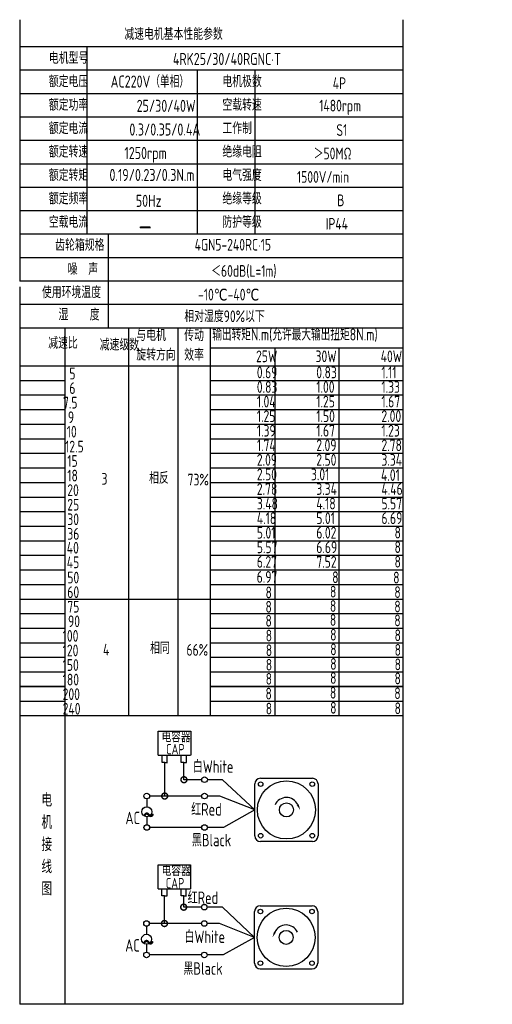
# Model space of a CAD drawing. Header units: inches. Extents: x -753 to 5070, y -3075 to 1581.
# Tile 2 of 178: x 1565 to 1841, y -3028 to -2454. Entities that reach past the tile are written whole.
import ezdxf

# ---------------------------------------------------------------- set-up
doc = ezdxf.new("R2010")
doc.units = ezdxf.units.IN
doc.header["$LTSCALE"] = 10
doc.header["$MEASUREMENT"] = 0
for name, color, linetype in [('1轮廓实线层', 7, 'Continuous'), ('2细线层', 4, 'Continuous'), ('6文字层', 3, 'Continuous'), ('7标注层', 4, 'Continuous')]:
    doc.layers.add(name, color=color, linetype=linetype)
doc.styles.add('PC_TEXTSTYLE', font='isocp.shx', dxfattribs={"width": 0.8, "bigfont": 'HZFS.SHX'})

# ---------------------------------------------------------------- blocks, each defined once
blk = doc.blocks.new('_DotSmall')
at = {"color": 0, "linetype": 'ByBlock', "const_width": 0.5}
blk.add_lwpolyline([(-0.0625, 0, 1), (0.0625, 0, 1)], format="xyb", close=True, dxfattribs=at)

msp = doc.modelspace()

# ---------------------------------------------------------------- linework, layer by layer
at = {"layer": '1轮廓实线层'}
for p, q in [((1564.949, -2453.58), (1564.949, -2606.017)), ((1788.381, -2453.58), (1788.381, -2844.399)), ((1564.949, -2609.232), (1564.949, -2883.262)), ((1564.949, -2844.399), (1564.949, -3027.58)), ((1788.381, -2844.399), (1788.381, -3027.58)), ((1788.381, -3027.58), (1564.949, -3027.58))]:
    msp.add_line(p, q, dxfattribs=at)
at = {"layer": '1轮廓实线层', "color": 4}
for p, q in [((1676.274, -2644.927), (1788.381, -2644.927)), ((1713.644, -2644.927), (1713.644, -2859.278)), ((1751.014, -2644.927), (1751.014, -2859.278))]:
    msp.add_line(p, q, dxfattribs=at)
at = {"layer": '2细线层'}
for p, q in [((1788.381, -2469.428), (1564.949, -2469.428)), ((1604.087, -2469.428), (1604.087, -2578.699)), ((1788.381, -2483.086), (1564.949, -2483.086)), ((1668.418, -2483.086), (1668.418, -2578.699)), ((1702.109, -2483.086), (1702.109, -2578.699)), ((1788.381, -2496.745), (1564.949, -2496.745)), ((1788.381, -2510.404), (1564.949, -2510.404)), ((1788.381, -2524.063), (1564.949, -2524.063)), ((1788.381, -2537.722), (1564.949, -2537.722)), ((1788.381, -2551.381), (1564.949, -2551.381)), ((1788.381, -2565.04), (1564.949, -2565.04)), ((1788.381, -2578.699), (1564.949, -2578.699)), ((1616.504, -2578.699), (1616.504, -2633.335)), ((1788.381, -2592.358), (1564.949, -2592.358)), ((1788.381, -2606.017), (1564.949, -2606.017)), ((1788.381, -2606.017), (1564.949, -2606.017)), ((1788.381, -2619.676), (1564.949, -2619.676)), ((1788.381, -2619.676), (1564.949, -2619.676)), ((1732.326, -2633.335), (1564.949, -2633.335)), ((1788.381, -2633.335), (1564.949, -2633.335)), ((1591.494, -2859.278), (1591.494, -2633.335)), ((1628.587, -2859.278), (1628.587, -2633.335)), ((1657.433, -2859.278), (1657.433, -2633.335)), ((1676.274, -2859.278), (1676.274, -2633.335)), ((1564.949, -2655.371), (1788.381, -2655.371)), ((1564.949, -2663.867), (1591.494, -2663.867)), ((1676.274, -2663.867), (1788.381, -2663.867)), ((1564.949, -2672.364), (1591.494, -2672.364)), ((1676.274, -2672.364), (1788.381, -2672.364)), ((1564.949, -2680.86), (1591.494, -2680.86)), ((1676.274, -2680.86), (1788.381, -2680.86)), ((1564.949, -2689.356), (1591.494, -2689.356)), ((1676.274, -2689.356), (1788.381, -2689.356)), ((1564.949, -2697.852), (1591.494, -2697.852)), ((1676.274, -2697.852), (1788.381, -2697.852)), ((1564.949, -2706.348), (1591.494, -2706.348)), ((1676.274, -2706.348), (1788.381, -2706.348)), ((1564.949, -2714.844), (1591.494, -2714.844)), ((1676.274, -2714.844), (1788.381, -2714.844)), ((1564.949, -2723.34), (1591.494, -2723.34)), ((1676.274, -2723.34), (1788.381, -2723.34)), ((1564.949, -2731.836), (1591.494, -2731.836)), ((1676.274, -2731.836), (1788.381, -2731.836)), ((1564.949, -2740.332), (1591.494, -2740.332)), ((1676.274, -2740.332), (1788.381, -2740.332)), ((1564.949, -2748.828), (1591.494, -2748.828)), ((1676.274, -2748.828), (1788.381, -2748.828)), ((1564.949, -2757.324), (1591.494, -2757.324)), ((1676.274, -2757.324), (1788.381, -2757.324)), ((1564.949, -2765.821), (1591.494, -2765.821)), ((1676.274, -2765.821), (1788.381, -2765.821)), ((1564.949, -2774.317), (1591.494, -2774.317)), ((1676.274, -2774.317), (1788.381, -2774.317)), ((1564.949, -2782.813), (1591.494, -2782.813)), ((1676.274, -2782.813), (1788.381, -2782.813)), ((1564.949, -2791.309), (1676.274, -2791.309)), ((1676.274, -2791.309), (1788.381, -2791.309)), ((1564.949, -2799.805), (1591.494, -2799.805)), ((1676.274, -2799.805), (1788.381, -2799.805)), ((1564.949, -2808.301), (1591.494, -2808.301)), ((1676.274, -2808.301), (1788.381, -2808.301)), ((1564.949, -2816.797), (1591.494, -2816.797)), ((1676.274, -2816.797), (1788.381, -2816.797)), ((1564.949, -2825.293), (1591.494, -2825.293)), ((1676.274, -2825.293), (1788.381, -2825.293)), ((1564.949, -2833.789), (1591.494, -2833.789)), ((1676.274, -2833.789), (1788.381, -2833.789)), ((1591.494, -2842.285), (1564.949, -2842.285)), ((1564.949, -2842.285), (1591.494, -2842.285)), ((1788.381, -2842.285), (1676.274, -2842.285)), ((1676.274, -2842.285), (1788.381, -2842.285)), ((1564.949, -2850.782), (1591.494, -2850.782)), ((1676.274, -2850.782), (1788.381, -2850.782)), ((1564.949, -2859.278), (1676.274, -2859.278)), ((1564.949, -2859.278), (1676.274, -2859.278)), ((1591.494, -3027.58), (1591.494, -2859.278)), ((1676.274, -2859.278), (1788.381, -2859.278)), ((1645.725, -2882.36), (1645.725, -2868.431)), ((1645.725, -2868.431), (1664.68, -2868.431)), ((1664.68, -2868.431), (1664.68, -2882.36)), ((1645.725, -2882.36), (1664.604, -2882.36)), ((1647.947, -2886.529), (1647.947, -2882.36)), ((1649.522, -2886.529), (1647.947, -2886.529)), ((1649.478, -2886.529), (1651.053, -2886.529)), ((1649.522, -2906.168), (1649.522, -2886.529)), ((1651.009, -2886.529), (1651.009, -2882.36)), ((1659.172, -2886.519), (1659.172, -2882.35)), ((1660.747, -2886.519), (1659.172, -2886.519)), ((1660.703, -2886.519), (1662.278, -2886.519)), ((1660.747, -2896.648), (1660.747, -2886.478)), ((1662.234, -2886.519), (1662.234, -2882.35)), ((1671.112, -2896.648), (1660.747, -2896.648)), ((1683.283, -2896.648), (1674.393, -2896.648)), ((1702.103, -2914.255), (1683.283, -2896.648)), ((1671.12, -2906.168), (1649.522, -2906.168)), ((1702.103, -2914.255), (1683.853, -2924.507)), ((1671.112, -2924.507), (1640.762, -2924.507)), ((1683.853, -2924.507), (1674.393, -2924.507)), ((1645.615, -2960.216), (1645.615, -2946.287)), ((1645.615, -2946.287), (1664.571, -2946.287)), ((1664.571, -2946.287), (1664.571, -2960.216)), ((1645.615, -2960.216), (1664.495, -2960.216)), ((1647.838, -2964.385), (1647.838, -2960.216)), ((1650.899, -2964.385), (1650.899, -2960.216)), ((1659.063, -2964.375), (1659.063, -2960.206)), ((1662.124, -2964.375), (1662.124, -2960.206)), ((1649.413, -2964.385), (1647.838, -2964.385)), ((1649.368, -2980.468), (1649.368, -2964.385)), ((1649.368, -2964.385), (1650.944, -2964.385)), ((1660.638, -2964.375), (1659.063, -2964.375)), ((1660.593, -2964.375), (1662.169, -2964.375)), ((1660.593, -2970.948), (1660.593, -2964.384)), ((1670.959, -2970.948), (1660.593, -2970.948)), ((1683.129, -2970.948), (1674.239, -2970.948)), ((1701.949, -2988.555), (1683.129, -2970.948)), ((1670.966, -2980.468), (1649.368, -2980.468)), ((1701.949, -2988.555), (1683.699, -2998.807)), ((1670.959, -2998.807), (1640.608, -2998.807)), ((1683.699, -2998.807), (1674.239, -2998.807)), ((1705.222, -3006.966), (1735.498, -3006.966))]:
    msp.add_line(p, q, dxfattribs=at)
at = {"layer": '2细线层', "color": 4}
for p, q in [((1705.376, -2895.844), (1735.652, -2895.844)), ((1702.103, -2929.392), (1702.103, -2899.117)), ((1738.925, -2899.117), (1738.925, -2929.392)), ((1735.652, -2932.665), (1705.376, -2932.665)), ((1706.717, -2932.665), (1705.376, -2932.665)), ((1705.222, -2970.144), (1735.498, -2970.144)), ((1701.949, -3003.693), (1701.949, -2973.417)), ((1738.771, -2973.417), (1738.771, -3003.693))]:
    msp.add_line(p, q, dxfattribs=at)
at = {"layer": '2细线层'}
for points in [[(1727.08, -2911.193, 0, 0, 0), (1727.08, -2911.193, 1.227, 0, 0), (1728.549, -2914.344, 0, 0, 0)], [(1713.794, -2985.493, 0, 0, 0), (1713.794, -2985.493, 1.227, 0, 0), (1712.325, -2988.644, 0, 0, 0)]]:
    msp.add_lwpolyline(points, format="xyseb", dxfattribs=at)
for centre in [(1672.753, -2896.648), (1639.05, -2906.168), (1672.76, -2906.168), (1639.077, -2924.507), (1672.753, -2924.507), (1672.599, -2970.948), (1638.897, -2980.468), (1672.606, -2980.468), (1638.924, -2998.807), (1672.599, -2998.807)]:
    msp.add_circle(centre, 1.64, dxfattribs=at)
at = {"layer": '2细线层', "color": 4}
for centre, radius in [((1720.514, -2914.255), 16.944), ((1705.47, -2899.211), 1.33), ((1735.558, -2899.211), 1.33), ((1720.514, -2914.255), 4.091), ((1705.47, -2929.298), 1.33), ((1735.558, -2929.298), 1.33), ((1720.36, -2988.555), 16.944), ((1705.317, -2973.511), 1.33), ((1735.404, -2973.511), 1.33), ((1720.36, -2988.555), 4.091), ((1705.317, -3003.599), 1.33), ((1735.404, -3003.599), 1.33)]:
    msp.add_circle(centre, radius, dxfattribs=at)
for centre, start, end in [((1705.376, -2899.117), 90, 180), ((1735.652, -2899.117), 0, 90), ((1705.376, -2929.392), 180, 270), ((1735.652, -2929.392), 270, 0), ((1705.222, -2973.417), 90, 180), ((1735.498, -2973.417), 0, 90), ((1705.222, -3003.693), 180, 270), ((1735.498, -3003.693), 270, 0)]:
    msp.add_arc(centre, 3.273, start, end, dxfattribs=at)
at = {"layer": '2细线层'}
for centre in [(1720.514, -2914.255), (1720.36, -2988.555)]:
    msp.add_arc(centre, 7.245, 25, 156.223514, dxfattribs=at)
at = {"layer": '7标注层'}
for p, q in [((1639.068, -2907.808), (1639.071, -2912.452)), ((1649.522, -2906.168), (1640.69, -2906.168)), ((1681.598, -2906.168), (1674.4, -2906.168)), ((1702.103, -2914.255), (1681.598, -2906.168)), ((1639.074, -2918.223), (1639.077, -2922.866)), ((1638.914, -2982.109), (1638.917, -2986.752)), ((1649.368, -2980.468), (1640.537, -2980.468)), ((1681.445, -2980.468), (1674.247, -2980.468)), ((1701.949, -2988.555), (1681.445, -2980.468)), ((1638.921, -2992.523), (1638.924, -2997.167))]:
    msp.add_line(p, q, dxfattribs=at)
for centre in [(1639.073, -2915.337), (1638.919, -2989.638)]:
    msp.add_circle(centre, 2.886, dxfattribs=at)

# ---------------------------------------------------------------- block references
at = {"layer": '2细线层'}
for p, xscale, yscale, zscale, rotation in [((1660.747, -2896.648), 6.91248740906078, 6.91248740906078, 6.91248740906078, 0.0552960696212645), ((1649.522, -2906.168), 6.91248740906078, 6.91248740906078, 6.91248740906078, 0.0552960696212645), ((1660.593, -2970.948), 6.912487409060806, 6.912487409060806, 6.912487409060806, 0.05529606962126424), ((1649.368, -2980.468), 6.912487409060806, 6.912487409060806, 6.912487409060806, 0.05529606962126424)]:
    msp.add_blockref('_DotSmall', p, dxfattribs=dict(at, xscale=xscale, yscale=yscale, zscale=zscale, rotation=rotation))

# ---------------------------------------------------------------- texts
at = {"layer": '6文字层', "style": 'PC_TEXTSTYLE'}
for s, insert, char_height, width, attachment_point in [('{\\C3;减速电机基本性能参数}', (1625.986, -2458.526), 6.82948, 79.68493, 1), ('{\\C3;         电机型号 }', (1553.849, -2472.481), 6.82948, 79.68493, 1), ('\\pi5.6313;{\\C3;      4RK25/30/40RGNC·T}', (1629.339, -2472.949), 7.04396, 97.70874, 1), ('{\\C3;         额定电压}', (1553.849, -2486.14), 6.82948, 79.68493, 1), ('{\\C3;       AC220V（单相）}', (1595.453, -2486.111), 7.04396, 82.18743, 1), ('{\\C3;         电机极数}', (1655.047, -2486.14), 6.82948, 79.68493, 1), ('{\\C3;         4P}', (1719.411, -2487.189), 6.82948, 79.68493, 1), ('{\\C3;         额定功率}', (1553.849, -2499.799), 6.82948, 79.68493, 1), ('{\\C3;              25/30/40W}', (1588.069, -2500.272), 7.04396, 82.18743, 1), ('{\\C3;         空载转速}', (1655.047, -2499.799), 6.82948, 79.68493, 1), ('{\\C3;          1480rpm}', (1708.394, -2500.255), 6.82948, 79.68493, 1), ('{\\C3;         额定电流}', (1553.849, -2513.458), 6.82948, 79.68493, 1), ('{\\C3;              0.3/0.35/0.4A}', (1583.818, -2514.088), 7.04396, 82.18743, 1), ('{\\C3;         工作制}', (1655.047, -2513.458), 6.82948, 79.68493, 1), ('{\\C3;           S1}', (1715.295, -2514.507), 6.82948, 79.68493, 1), ('{\\C3;         额定转速}', (1553.849, -2527.117), 6.82948, 79.68493, 1), ('{\\C3;       1250rpm}', (1603.501, -2527.796), 7.04396, 82.18743, 1), ('{\\C3;         绝缘电阻}', (1655.047, -2527.117), 6.82948, 79.68493, 1), ('{\\C3;       ＞50MΩ}', (1714.523, -2528.166), 6.82948, 79.68493, 1), ('{\\C3;         额定转矩}', (1553.849, -2540.776), 6.82948, 79.68493, 1), ('{\\C3;       0.19/0.23/0.3N.m}', (1594.754, -2540.571), 7.04396, 82.18743, 1), ('{\\C3;         电气强度}', (1655.047, -2540.776), 6.82948, 79.68493, 1), ('{\\C3;  1500V/min}', (1720.391, -2541.825), 6.82948, 79.68493, 1), ('{\\C3;         额定频率}', (1553.849, -2554.435), 6.82948, 79.68493, 1), ('{\\C3;         绝缘等级}', (1655.047, -2554.435), 6.82948, 79.68493, 1), ('{\\C3;        50Hz}', (1606.913, -2555.662), 7.04396, 82.18743, 1), ('{\\C3;          B}', (1718.896, -2555.484), 6.82948, 79.68493, 1), ('{\\C3;         空载电流}', (1553.849, -2568.094), 6.82948, 79.68493, 1), ('{\\C3;         防护等级}', (1655.047, -2568.094), 6.82948, 79.68493, 1), ('{\\C3;         IP44}', (1715.295, -2569.142), 6.82948, 79.68493, 1), ('{\\C3;        \\H1.6708x;—}', (1609.31, -2567.787), 6.82948, 79.68493, 1), ('{\\C3;              齿轮箱规格}', (1541.94, -2581.509), 6.82948, 79.68493, 1), ('{\\C3;             4GN5-240RC·15}', (1626.35, -2581.362), 6.82948, 91.5182, 1), ('{\\C3;              噪  声}', (1549.225, -2595.592), 6.82948, 79.68493, 1), ('{\\C3;              ＜60dB(L=1m)}', (1632.9, -2596.636), 6.82948, 79.68493, 1), ('{\\C3;       使用环境温度}', (1556.09, -2609.071), 6.82948, 79.68493, 1), ('{\\C3;       -10℃-40℃}', (1647.12, -2610.429), 6.82948, 79.68493, 1), ('{\\C3;           湿    度}', (1553.218, -2622.08), 6.82948, 79.68493, 1), ('{\\C3;      相对湿度90%以下}', (1642.232, -2623.052), 6.82948, 79.68493, 1), ('{\\C3;与电机\\P旋转方向}', (1632.967, -2634.078), 6.8295, 79.68493, 1), ('{\\C3;传动\\P效率}', (1660.92, -2634.149), 6.8295, 79.68493, 1), ('{\\C3;输出转矩N.m(允许最大输出扭矩8N.m)}', (1677.266, -2633.584), 7.04396, 122.53347, 1), ('{\\C3;              减速比}', (1537.877, -2638.64), 6.82948, 79.68493, 1), ('{\\C3;              减速级数}', (1567.901, -2639.63), 6.82948, 79.68493, 1), ('{\\C3;                25W}', (1652.823, -2646.423), 6.82948, 79.68493, 1), ('{\\C3;                30W}', (1687.502, -2646.423), 6.82948, 79.68493, 1), ('{\\C3;                40W}', (1725.478, -2646.423), 6.82948, 79.68493, 1), ('{\\C3;                   5}', (1534.568, -2656.445), 6.82948, 79.68493, 1), ('{\\C3;                0.69}', (1653.268, -2655.804), 6.82948, 79.68493, 1), ('{\\C3;                0.83}', (1687.947, -2655.804), 6.82948, 79.68493, 1), ('{\\C3;                1.11}', (1725.923, -2655.804), 6.82948, 79.68493, 1), ('{\\C3;                   6}', (1534.568, -2664.941), 6.82948, 79.68493, 1), ('{\\C3;                0.83}', (1653.268, -2664.3), 6.82948, 79.68493, 1), ('{\\C3;                1.00}', (1687.947, -2664.3), 6.82948, 79.68493, 1), ('{\\C3;                1.33}', (1725.923, -2664.3), 6.82948, 79.68493, 1), ('{\\C3;                  7.5}', (1533.969, -2673.437), 6.82948, 79.68493, 1), ('{\\C3;                1.04}', (1653.268, -2672.796), 6.82948, 79.68493, 1), ('{\\C3;                1.25}', (1687.947, -2672.796), 6.82948, 79.68493, 1), ('{\\C3;                1.67}', (1725.923, -2672.796), 6.82948, 79.68493, 1), ('{\\C3;                  9}', (1536.846, -2681.933), 6.82948, 79.68493, 1), ('{\\C3;                1.25}', (1653.268, -2681.292), 6.82948, 79.68493, 1), ('{\\C3;                1.50}', (1687.947, -2681.292), 6.82948, 79.68493, 1), ('{\\C3;                2.00}', (1725.923, -2681.292), 6.82948, 79.68493, 1), ('{\\C3;                   10}', (1533.049, -2690.326), 6.82948, 79.68493, 1), ('{\\C3;                1.39}', (1653.268, -2689.788), 6.82948, 79.68493, 1), ('{\\C3;                1.67}', (1687.947, -2689.788), 6.82948, 79.68493, 1), ('{\\C3;                1.23}', (1725.923, -2689.788), 6.82948, 79.68493, 1), ('{\\C3;                   12.5}', (1532.099, -2699.031), 6.82948, 79.68493, 1), ('{\\C3;                1.74}', (1653.268, -2698.284), 6.82948, 79.68493, 1), ('{\\C3;                2.09}', (1687.947, -2698.284), 6.82948, 79.68493, 1), ('{\\C3;                2.78}', (1725.923, -2698.284), 6.82948, 79.68493, 1), ('{\\C3;                   15}', (1533.37, -2707.421), 6.82948, 79.68493, 1), ('{\\C3;                2.09}', (1653.268, -2706.78), 6.82948, 79.68493, 1), ('{\\C3;                2.50}', (1687.947, -2706.78), 6.82948, 79.68493, 1), ('{\\C3;                3.34}', (1725.923, -2706.78), 6.82948, 79.68493, 1), ('{\\C3;                   18}', (1533.37, -2715.917), 6.82948, 79.68493, 1), ('{\\C3;     3}', (1597.055, -2717.82), 6.82948, 79.68493, 1), ('{\\C3;     相反}', (1624.791, -2717.336), 6.82948, 79.68493, 1), ('{\\C3;  73%}', (1656.622, -2718.288), 6.82948, 79.68493, 1), ('{\\C3;                2.50}', (1653.268, -2715.276), 6.82948, 79.68493, 1), ('{\\C3;               3.01}', (1687.947, -2715.276), 6.82948, 79.68493, 1), ('{\\C3;               4.01}', (1728.801, -2715.622), 6.82948, 79.68493, 1), ('{\\C3;                   20}', (1533.37, -2724.413), 6.82948, 79.68493, 1), ('{\\C3;                2.78}', (1653.268, -2723.773), 6.82948, 79.68493, 1), ('{\\C3;                3.34}', (1687.947, -2723.773), 6.82948, 79.68493, 1), ('{\\C3;                4.46}', (1725.923, -2723.773), 6.82948, 79.68493, 1), ('{\\C3;                3.48}', (1653.268, -2732.269), 6.82948, 79.68493, 1), ('{\\C3;                4.18}', (1687.947, -2732.269), 6.82948, 79.68493, 1), ('{\\C3;                   25}', (1533.37, -2732.91), 6.82948, 79.68493, 1), ('{\\C3;                5.57}', (1725.923, -2732.269), 6.82948, 79.68493, 1), ('{\\C3;                   30}', (1533.37, -2741.406), 6.82948, 79.68493, 1), ('{\\C3;                4.18}', (1653.268, -2740.765), 6.82948, 79.68493, 1), ('{\\C3;                5.01}', (1687.947, -2740.765), 6.82948, 79.68493, 1), ('{\\C3;                6.69}', (1725.923, -2740.765), 6.82948, 79.68493, 1), ('{\\C3;                5.01}', (1653.268, -2749.261), 6.82948, 79.68493, 1), ('{\\C3;                6.02}', (1687.947, -2749.261), 6.82948, 79.68493, 1), ('{\\C3;                8}', (1733.568, -2749.162), 6.82948, 79.68493, 1), ('{\\C3;                   36}', (1533.37, -2749.902), 6.82948, 79.68493, 1), ('{\\C3;                   40}', (1533.057, -2758.019), 6.82948, 79.68493, 1), ('{\\C3;                5.57}', (1653.268, -2757.757), 6.82948, 79.68493, 1), ('{\\C3;                6.69}', (1687.947, -2757.757), 6.82948, 79.68493, 1), ('{\\C3;                8}', (1733.568, -2757.658), 6.82948, 79.68493, 1), ('{\\C3;                   45}', (1533.057, -2766.515), 6.82948, 79.68493, 1), ('{\\C3;                6.27}', (1653.268, -2766.253), 6.82948, 79.68493, 1), ('{\\C3;                7.52}', (1687.947, -2766.253), 6.82948, 79.68493, 1), ('{\\C3;                8}', (1733.568, -2766.154), 6.82948, 79.68493, 1), ('{\\C3;                   50}', (1533.37, -2775.39), 6.82948, 79.68493, 1), ('{\\C3;                6.97}', (1653.19, -2775.011), 6.82948, 79.68493, 1), ('{\\C3;                  8}', (1690.975, -2775.183), 6.82948, 79.68493, 1), ('{\\C3;               8}', (1735.901, -2775.381), 6.82948, 79.68493, 1), ('{\\C3;                   60}', (1533.37, -2783.886), 6.82948, 79.68493, 1), ('{\\C3;                8}', (1695.909, -2783.607), 6.82948, 79.68493, 1), ('{\\C3;                8}', (1733.465, -2783.884), 6.82948, 79.68493, 1), ('{\\C3;                8}', (1658.341, -2784.071), 6.82948, 79.68493, 1), ('{\\C3;                   75}', (1533.37, -2792.382), 6.82948, 79.68493, 1), ('{\\C3;                8}', (1658.305, -2792.446), 6.82948, 79.68493, 1), ('{\\C3;                8}', (1695.873, -2791.982), 6.82948, 79.68493, 1), ('{\\C3;                8}', (1733.43, -2792.26), 6.82948, 79.68493, 1), ('{\\C3;                   90}', (1533.791, -2800.878), 6.82948, 79.68493, 1), ('{\\C3;                8}', (1658.298, -2800.581), 6.82948, 79.68493, 1), ('{\\C3;                8}', (1695.866, -2800.117), 6.82948, 79.68493, 1), ('{\\C3;                8}', (1733.423, -2800.394), 6.82948, 79.68493, 1), ('{\\C3;                  100}', (1533.791, -2809.374), 6.82948, 79.68493, 1), ('{\\C3;                8}', (1658.452, -2809.189), 6.82948, 79.68493, 1), ('{\\C3;                8}', (1696.02, -2808.725), 6.82948, 79.68493, 1), ('{\\C3;                8}', (1733.577, -2809.002), 6.82948, 79.68493, 1), ('{\\C3;                  120}', (1533.791, -2817.87), 6.82948, 79.68493, 1), ('{\\C3;     4}', (1597.907, -2817.407), 6.82948, 79.68493, 1), ('{\\C3;     相同}', (1625.364, -2816.494), 6.82948, 79.68493, 1), ('{\\C3;   66%}', (1652.845, -2817.553), 6.82948, 79.68493, 1), ('{\\C3;                8}', (1658.5, -2817.727), 6.82948, 79.68493, 1), ('{\\C3;                8}', (1696.068, -2817.263), 6.82948, 79.68493, 1), ('{\\C3;                8}', (1733.624, -2817.541), 6.82948, 79.68493, 1), ('{\\C3;                  150}', (1533.791, -2826.367), 6.82948, 79.68493, 1), ('{\\C3;                8}', (1658.492, -2826.19), 6.82948, 79.68493, 1), ('{\\C3;                8}', (1696.06, -2825.726), 6.82948, 79.68493, 1), ('{\\C3;                8}', (1733.617, -2826.003), 6.82948, 79.68493, 1), ('{\\C3;                  180}', (1533.791, -2834.863), 6.82948, 79.68493, 1), ('{\\C3;                8}', (1658.423, -2834.407), 6.82948, 79.68493, 1), ('{\\C3;                8}', (1695.991, -2833.944), 6.82948, 79.68493, 1), ('{\\C3;                8}', (1733.548, -2834.221), 6.82948, 79.68493, 1), ('{\\C3;                  200}', (1533.791, -2843.359), 6.82948, 79.68493, 1), ('{\\C3;                8}', (1658.31, -2843.021), 6.82948, 79.68493, 1), ('{\\C3;                8}', (1695.878, -2842.557), 6.82948, 79.68493, 1), ('{\\C3;                8}', (1733.434, -2842.834), 6.82948, 79.68493, 1), ('{\\C3;                  240}', (1533.791, -2851.855), 6.82948, 79.68493, 1), ('{\\C3;                8}', (1658.454, -2851.768), 6.82948, 79.68493, 1), ('{\\C3;                8}', (1696.022, -2851.305), 6.82948, 79.68493, 1), ('{\\C3;                8}', (1733.578, -2851.582), 6.82948, 79.68493, 1), ('\\pi0.80037;电容器', (1646.878, -2868.719), 6.13829, 33.00432, 1), ('\\pi4.169;CAP', (1646.191, -2875.762), 6.13829, 18.87916, 1), ('白White', (1665.899, -2885.344), 7.2923, 25.12708, 1), ('{\\C3;     电\\P     机\\P     接\\P     线\\P     图}', (1571.882, -2904.635), 7.76078, 152.88902, 2), ('\\pi0.16814;红Red', (1664.779, -2910.272), 7.29229, 18.6503, 1), ('\\pi0.14995;~', (1636.466, -2910.099), 14.74664, 5.01882, 1), ('\\pi2.7676;AC', (1623.866, -2915.284), 7.29229, 13.11912, 1), ('黑Black', (1665.378, -2928.206), 7.2923, 26.13843, 1), ('\\pi0.80037;电容器', (1646.951, -2946.608), 6.13829, 28.40454, 1), ('\\pi4.169;CAP', (1645.98, -2953.89), 6.13829, 18.87916, 1), ('\\pi0.16814;红Red', (1662.713, -2961.792), 7.29229, 18.6503, 1), ('白White', (1661.025, -2984.562), 7.2923, 28.24323, 1), ('\\pi0.14995;~', (1636.313, -2984.399), 14.74664, 5.01882, 1), ('\\pi2.7676;AC', (1623.712, -2989.585), 7.29229, 13.11912, 1), ('黑Black', (1660.398, -3003.064), 7.2923, 27.39052, 1)]:
    msp.add_mtext(s, dxfattribs=dict(at, insert=insert, char_height=char_height, width=width, attachment_point=attachment_point))

doc.saveas('drawing.dxf')
